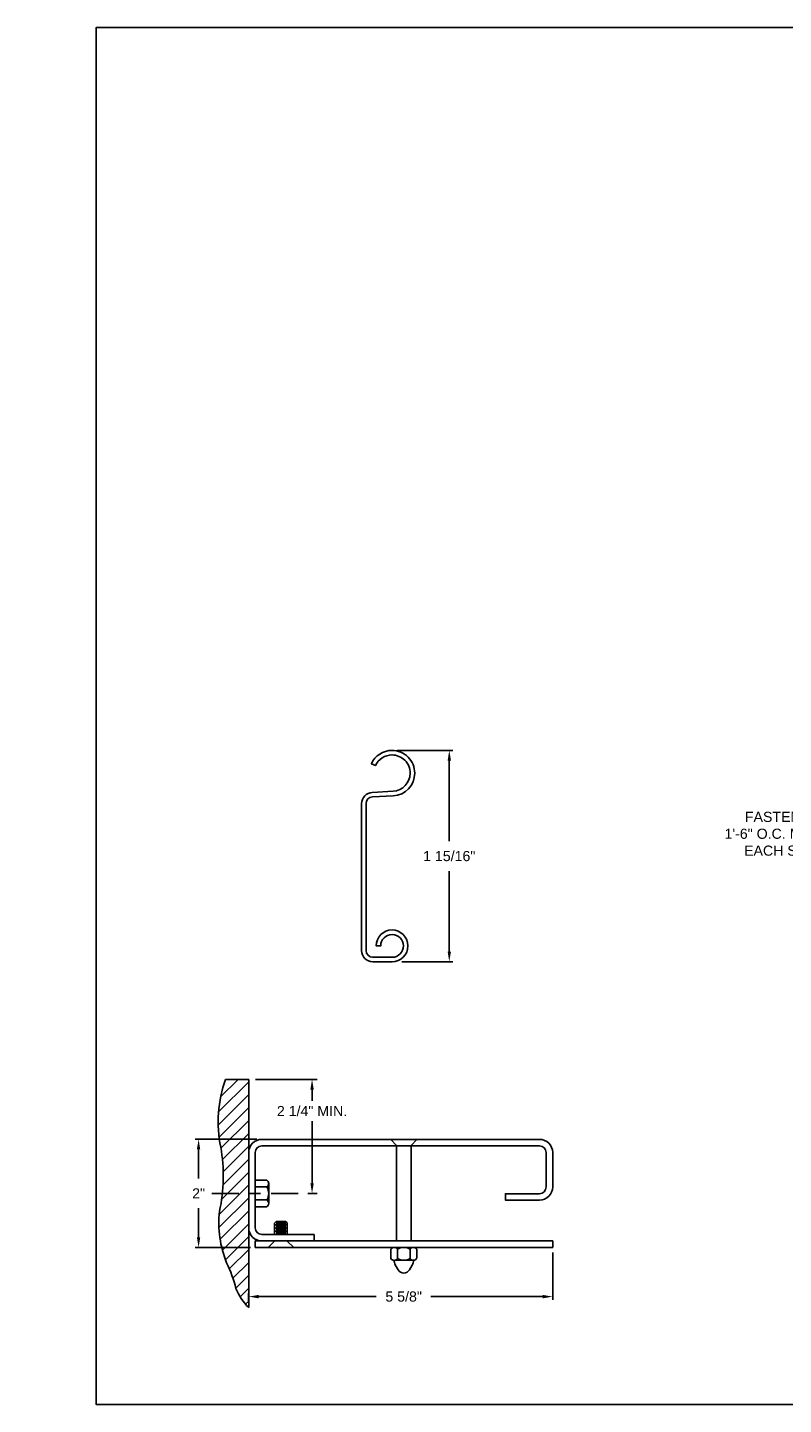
# Model space of a CAD drawing. Header units: inches. Extents: x 169.6 to 233, y 214.8 to 266.5.
# Tile 10 of 18: x 193.6 to 200.6, y 214.8 to 227.5. Entities that reach past the tile are written whole.
import ezdxf
from ezdxf import colors
from ezdxf.entities.mleader import LeaderData, LeaderLine
from ezdxf.math import Vec2, Vec3

# ---------------------------------------------------------------- set-up
doc = ezdxf.new("R2010")
doc.units = ezdxf.units.IN
doc.header["$LTSCALE"] = 0.25
doc.header["$MEASUREMENT"] = 0
doc.linetypes.add('CENTER', pattern=[2, 1.25, -0.25, 0.25, -0.25])
doc.linetypes.add('HIDDEN', pattern=[0.375, 0.25, -0.125])
for name, color, linetype in [('ANNOTATIONS', 1, 'Continuous'), ('CDX OPERATOR LH', 7, 'Continuous'), ('DETAILS', 4, 'Continuous')]:
    doc.layers.add(name, color=color, linetype=linetype)
doc.styles.add('ARIAL', font='arial.ttf', dxfattribs={"height": 0.09375})
doc.dimstyles.new('STANDARD$0', dxfattribs={"dimtxt": 0.09375, "dimasz": 0.09375, "dimexe": 0.03125, "dimexo": 0.046875, "dimgap": 0.09, "dimtad": 0, "dimtih": 1, "dimtoh": 1, "dimdec": 4, "dimzin": 0, "dimdsep": 46, "dimtxsty": 'ARIAL', "dimcen": 0.09, "dimadec": 0, "dimazin": 0, "dimtfac": 1, "dimtdec": 4, "dimtofl": 0, "dimtmove": 0, "dimatfit": 1, "dimfxl": 1, "dimtolj": 1, "dimtzin": 0, "dimarcsym": 0})

# ---------------------------------------------------------------- blocks, each defined once
blk = doc.blocks.new('*D62')
at = {"layer": 'ANNOTATIONS', "color": 0, "lineweight": -2, "transparency": 16777216}
for p, q in [((198.477, 216.164), (198.477, 215.725)), ((195.664, 215.703), (195.664, 215.787)), ((195.758, 215.756), (196.845, 215.756)), ((198.383, 215.756), (197.351, 215.756))]:
    blk.add_line(p, q, dxfattribs=at)
at = {"layer": 'ANNOTATIONS', "color": 0, "transparency": 16777216}
for points in [[(195.758, 215.772), (195.758, 215.74), (195.664, 215.756)], [(198.383, 215.772), (198.383, 215.74), (198.477, 215.756)]]:
    blk.add_solid(points, dxfattribs=at)
at = {"layer": 'defpoints', "color": 0, "transparency": 16777216}
for p in [(198.477, 216.211), (198.477, 215.756), (195.664, 215.656)]:
    blk.add_point(p, dxfattribs=at)
at = {"layer": 'ANNOTATIONS', "color": 0, "transparency": 16777216, "insert": (197.098, 215.756), "char_height": 0.0938, "attachment_point": 5, "style": 'ARIAL'}
blk.add_mtext('\\A1;5 5/8"', dxfattribs=at)
blk = doc.blocks.new('*D61')
at = {"layer": 'ANNOTATIONS', "color": 0, "lineweight": -2, "transparency": 16777216}
for p, q in [((195.74, 217.211), (195.169, 217.211)), ((195.201, 217.117), (195.201, 216.848)), ((195.201, 216.304), (195.201, 216.574)), ((195.68, 216.211), (195.169, 216.211))]:
    blk.add_line(p, q, dxfattribs=at)
at = {"layer": 'ANNOTATIONS', "color": 0, "transparency": 16777216}
for points in [[(195.185, 217.117), (195.216, 217.117), (195.201, 217.211)], [(195.185, 216.304), (195.216, 216.304), (195.201, 216.211)]]:
    blk.add_solid(points, dxfattribs=at)
at = {"layer": 'defpoints', "color": 0, "transparency": 16777216}
for p in [(195.201, 217.211), (195.787, 217.211), (195.727, 216.211)]:
    blk.add_point(p, dxfattribs=at)
at = {"layer": 'ANNOTATIONS', "color": 0, "transparency": 16777216, "insert": (195.201, 216.711), "char_height": 0.0938, "attachment_point": 5, "style": 'ARIAL'}
blk.add_mtext('\\A1;2"', dxfattribs=at)
blk = doc.blocks.new('*D80')
at = {"layer": 'ANNOTATIONS', "color": 0, "lineweight": -2, "transparency": 16777216}
for p, q in [((197.038, 220.808), (197.552, 220.808)), ((197.52, 220.714), (197.52, 219.969)), ((197.52, 218.947), (197.52, 219.692)), ((197.08, 218.853), (197.552, 218.853))]:
    blk.add_line(p, q, dxfattribs=at)
at = {"layer": 'ANNOTATIONS', "color": 0, "transparency": 16777216}
for points in [[(197.505, 220.714), (197.536, 220.714), (197.52, 220.808)], [(197.505, 218.947), (197.536, 218.947), (197.52, 218.853)]]:
    blk.add_solid(points, dxfattribs=at)
at = {"layer": 'defpoints', "color": 0, "transparency": 16777216}
for p in [(196.991, 220.808), (197.033, 218.853), (197.52, 218.853)]:
    blk.add_point(p, dxfattribs=at)
at = {"layer": 'ANNOTATIONS', "color": 0, "transparency": 16777216, "insert": (197.52, 219.83), "char_height": 0.09375, "attachment_point": 5, "style": 'ARIAL'}
blk.add_mtext('\\A1;1 15/16"', dxfattribs=at)

msp = doc.modelspace()

# ---------------------------------------------------------------- hatches: boundary and pattern name
at = {"layer": 'CDX OPERATOR LH'}
h = msp.add_hatch(dxfattribs=at)
h.set_pattern_fill('ANSI31', color=256, style=0)
h.set_pattern_definition([(45, (21.99535, -37.0293), (-0.08838835, 0.08838835), [])])
h.paths.add_polyline_path([(176.96026, 218.8575), (176.27276, 218.8575), (176.27276, 218.6203), (176.20865, 218.6203), (176.35072, 218.5734), (176.27276, 218.5734), (176.27276, 218.34188), (176.96026, 218.34188)])
h.paths.add_polyline_path([(182.58526, 218.5734), (182.50729, 218.5734), (182.64936, 218.6203), (182.58526, 218.6203), (182.58526, 218.8575), (181.89776, 218.8575), (181.89776, 218.34188), (182.58526, 218.34188)])
h.paths.add_polyline_path([(193.23756, 218.78308), (193.93506, 218.78308), (193.93506, 218.97627), (193.23756, 218.97627)], flags=9)
h.paths.add_polyline_path([(202.25173, 225.79656), (202.38596, 225.79656), (202.38596, 225.93718), (202.25173, 225.93718)], flags=9)
h.paths.add_polyline_path([(204.64016, 222.43093), (204.77478, 222.43093), (204.77478, 222.57156), (204.64016, 222.57156)], flags=9)
h.paths.add_polyline_path([(198.12421, 222.43093), (198.25882, 222.43093), (198.25882, 222.57156), (198.12421, 222.57156)], flags=9)
h.paths.add_polyline_path([(202.25173, 221.25083), (202.38596, 221.25083), (202.38596, 221.39146), (202.25173, 221.39146)], flags=9)
h.paths.add_polyline_path([(201.1058, 218.32646), (201.98971, 218.32646), (201.98971, 218.51965), (201.1058, 218.51965)], flags=9)
h.paths.add_polyline_path([(201.1599, 220.76428), (201.94187, 220.76428), (201.94187, 220.95747), (201.1599, 220.95747)], flags=9)
h.paths.add_polyline_path([(207.44079, 220.78025), (208.32451, 220.78025), (208.32451, 220.97344), (207.44079, 220.97344)], flags=9)
at = {"layer": 'DETAILS', "linetype": 'Continuous'}
h = msp.add_hatch(dxfattribs=at)
h.set_pattern_fill('ANSI31', color=256, scale=0.675, angle=270, style=0)
h.set_pattern_definition([(225, (213.31467, 209.61949), (-0.05966213, 0.05966213), [])])
h.paths.add_polyline_path([(195.4598, 216.06695, -0.05425301), (195.54626, 215.83143, 0.10706088), (195.66435, 215.65605), (195.66435, 217.76525), (195.44938, 217.76525, 0.13560133), (195.40516, 217.13744, -0.10042856), (195.39398, 216.54495, 0.12093146)])

# ---------------------------------------------------------------- linework, layer by layer
at = {"layer": 'ANNOTATIONS', "linetype": 'Continuous'}
for p, q in [((195.72685, 217.76525), (196.29735, 217.76525)), ((196.25048, 216.8044), (196.25048, 217.37816)), ((196.21015, 216.71065), (196.29735, 216.71065))]:
    msp.add_line(p, q, dxfattribs=at)
at = {"layer": 'ANNOTATIONS'}
msp.add_line((196.25048, 217.6715), (196.25048, 217.56566), dxfattribs=at)
at = {"layer": 'ANNOTATIONS', "linetype": 'CENTER', "ltscale": 0.8}
msp.add_line((195.3229, 216.71065), (196.14765, 216.71065), dxfattribs=at)
at = {"layer": 'ANNOTATIONS'}
msp.add_solid([(196.23485, 217.6715), (196.2661, 217.6715), (196.25048, 217.76525)], dxfattribs=at)
at = {"layer": 'ANNOTATIONS', "linetype": 'Continuous'}
msp.add_solid([(196.23485, 216.8044), (196.2661, 216.8044), (196.25048, 216.71065)], dxfattribs=at)
at = {"layer": 'defpoints'}
msp.add_lwpolyline([(213.72204, 214.75854), (194.25216, 214.75854), (194.25216, 227.49365), (213.72204, 227.49365)], close=True, dxfattribs=at)
at = {"layer": 'DETAILS'}
for p, q in [((196.99003, 220.80766), (196.99079, 220.80766)), ((196.99003, 220.76566), (196.99079, 220.76566)), ((195.66435, 215.65605), (195.66435, 217.76525)), ((197.03281, 216.27065), (197.03281, 217.15362)), ((197.16645, 216.27065), (197.16645, 217.15362)), ((195.91742, 216.44946), (195.90257, 216.43461)), ((195.90257, 216.33065), (195.90257, 216.43461)), ((196.02139, 216.41976), (195.90257, 216.41976)), ((196.02139, 216.39006), (195.90257, 216.39006)), ((196.00653, 216.44946), (195.91742, 216.44946)), ((196.00653, 216.43461), (195.91742, 216.43461)), ((196.00653, 216.40491), (195.91742, 216.40491)), ((196.00653, 216.37521), (195.91742, 216.37521)), ((196.00653, 216.44946), (196.02139, 216.43461)), ((196.02139, 216.33065), (196.02139, 216.43461)), ((196.02139, 216.36035), (195.90257, 216.36035)), ((196.00653, 216.3455), (195.91742, 216.3455)), ((196.27139, 216.33065), (196.27139, 216.27065))]:
    msp.add_line(p, q, dxfattribs=at)
at = {"layer": 'DETAILS', "linetype": 'Continuous'}
for p, q in [((195.66435, 217.76525), (195.44938, 217.76525)), ((195.72435, 216.83383), (195.83243, 216.83383)), ((195.83228, 216.77133), (195.72435, 216.77133)), ((195.85001, 216.80262), (195.85001, 216.61868)), ((195.83228, 216.64998), (195.72435, 216.64998)), ((195.72435, 216.58748), (195.83243, 216.58748)), ((196.98082, 216.19557), (196.98082, 216.10792)), ((197.04023, 216.10806), (197.04023, 216.19423)), ((197.15904, 216.11), (197.15904, 216.19504)), ((197.21845, 216.19363), (197.21845, 216.11204)), ((197.18942, 216.09188), (197.00638, 216.0914)), ((197.02076, 216.05067), (197.0485, 216.0025)), ((197.17705, 216.04802), (197.15073, 216.00244))]:
    msp.add_line(p, q, dxfattribs=at)
at = {"layer": 'DETAILS', "linetype": 'HIDDEN'}
for p, q in [((197.03281, 217.15362), (196.98082, 217.21065)), ((197.16645, 217.15362), (197.21845, 217.21065)), ((195.90257, 216.26768), (195.84317, 216.21065)), ((196.02139, 216.26768), (196.08079, 216.21065))]:
    msp.add_line(p, q, dxfattribs=at)
at = {"layer": 'DETAILS'}
msp.add_lwpolyline([(197.2008, 220.59766, -0.39895955), (197.00179, 220.38795), (196.80954, 220.37788, 0.39895955), (196.75079, 220.31596), (196.75079, 218.95685, 0.41421356), (196.81279, 218.89485), (196.99079, 218.89485, 2.41421356), (196.88579, 218.99985), (196.84379, 218.99985, -2.41421356), (196.99079, 218.85285), (196.81279, 218.85285, -0.41421356), (196.70879, 218.95685), (196.70879, 220.31596, -0.39895955), (196.80735, 220.41982), (196.99959, 220.42989, 0.39895955), (197.1588, 220.59766, 0.41491795), (196.9904, 220.76566, 0.29455643), (196.83761, 220.66762), (196.83729, 220.66693), (196.79908, 220.68435), (196.79939, 220.68504, -0.29428604), (196.99043, 220.80766, -0.41473176)], format="xyb", close=True, dxfattribs=at)
at = {"layer": 'DETAILS', "linetype": 'Continuous'}
msp.add_lwpolyline([(195.44938, 217.76525, 0.13560133), (195.40516, 217.13744, -0.10042856), (195.39398, 216.54495, 0.12093146), (195.4598, 216.06695, -0.05425301), (195.54626, 215.83143, 0.10706088), (195.66435, 215.65605, 12.42229362), (195.66435, 215.65605, 0.16205101)], format="xyb", dxfattribs=at)
at = {"layer": 'DETAILS'}
for points in [[(195.72435, 216.39565), (195.72435, 217.08815, -0.41421356), (195.78685, 217.15065), (198.35435, 217.15065, -0.41421356), (198.41685, 217.08815), (198.41685, 216.77065, -0.41421356), (198.35435, 216.70815), (198.03935, 216.70815), (198.03935, 216.64815), (198.35435, 216.64815, 0.41421356), (198.47685, 216.77065), (198.47685, 217.08815, 0.41421356), (198.35435, 217.21065), (195.78685, 217.21065, 0.41421356), (195.66435, 217.08815)], [(195.78685, 216.27065, -0.41421356), (195.66435, 216.39315)], [(195.72435, 216.39315, 0.41421356), (195.78685, 216.33065), (196.27139, 216.33065)]]:
    msp.add_lwpolyline(points, format="xyb", dxfattribs=at)
msp.add_lwpolyline([(195.72435, 216.27065), (198.47685, 216.27065), (198.47685, 216.21065), (195.72435, 216.21065)], close=True, dxfattribs=at)
at = {"layer": 'DETAILS', "linetype": 'Continuous'}
for centre, radius, start, end in [((195.81353, 216.80262), 0.03648, 300.936092, 58.793169), ((195.73732, 216.71065), 0.11269, 327.424664, 32.575336), ((195.81353, 216.61868), 0.03648, 301.206831, 59.063908), ((197.01007, 216.17475), 0.0359, 32.850833, 144.558993), ((197.09963, 216.09215), 0.11881, 60, 120), ((197.18828, 216.1754), 0.03525, 31.141954, 146.052996), ((197.01007, 216.12515), 0.03394, 210.490233, 332.691871), ((197.09963, 216.09215), 0.08911, 180.603848, 207.736938), ((197.09963, 216.21096), 0.11881, 240, 300), ((197.09963, 216.03274), 0.05941, 210.599928, 329.335393), ((197.18828, 216.12449), 0.03264, 206.373308, 337.572004), ((197.09963, 216.09215), 0.08911, 330.31878, 359.815958)]:
    msp.add_arc(centre, radius, start, end, dxfattribs=at)
at = {"layer": 'DETAILS', "linetype": 'ByBlock'}
msp.add_point((195.66435, 216.21065), dxfattribs=at)

# ---------------------------------------------------------------- texts
at = {"layer": 'ANNOTATIONS', "insert": (196.25048, 217.47191), "char_height": 0.09375, "attachment_point": 5, "style": 'ARIAL'}
msp.add_mtext('2 1/4" MIN.', dxfattribs=at)

# ---------------------------------------------------------------- dimensions: what is measured, and where the dimension line sits
at = {"layer": 'ANNOTATIONS'}
for base, p1, p2, text, picture, middle in [((197.52037, 218.85285), (196.9908, 220.80766), (197.03297, 218.85285), '1 15/16"', '*D80', (197.52037, 219.83026)), ((195.20073, 217.21065), (195.72685, 216.21065), (195.78685, 217.21065), '2"', '*D61', (195.20073, 216.71065))]:
    dim = msp.add_linear_dim(base=base, p1=p1, p2=p2, angle=90, text=text, dimstyle='STANDARD$0', dxfattribs=at)
    dim.commit()
    dim.dimension.update_dxf_attribs({"geometry": picture, "text_midpoint": middle, "dimtype": 160})
dim = msp.add_linear_dim(base=(198.47685, 215.75605), p1=(195.66435, 215.65605), p2=(198.47685, 216.21065), text='5 5/8"', dimstyle='STANDARD$0', dxfattribs=at)
dim.commit()
dim.dimension.update_dxf_attribs({"geometry": '*D62', "text_midpoint": (197.0979, 215.75605), "dimtype": 160})

# ---------------------------------------------------------------- leaders
ml = msp.add_multileader_mtext('Standard', dxfattribs=at)
ml.set_content('FASTENER 1\'-6" O.C. MAX EACH SIDE', color=256, style='ARIAL')
ml.set_leader_properties()
ml.build(insert=Vec2(0, 0))
ml.multileader.update_dxf_attribs({"dogleg_length": 0.36, "arrow_head_size": 0.09375})
ctx = ml.context
ctx.base_point, ctx.char_height, ctx.arrow_head_size, ctx.landing_gap_size, ctx.plane_origin = Vec3(199.99197, 220.19263), 0.09375, 0.09375, 0.09, Vec3(201.82851, 219.7594)
ctx.text_align_type = 2
notes = []
notes.append((ctx, [(0, (1, 1, 0), (201.14143, 220.19263), (-1, 0), 0.09796, [(0, [(201.55967, 220.65708)], 0, [])])]))
ctx.mtext.insert, ctx.mtext.width, ctx.mtext.alignment, ctx.mtext.flow_direction = Vec3(200.95348, 220.2403), 0.9445531, 3, 5
for ctx, leaders in notes:
    for number, flags, end, landing, length, lines in leaders:
        leader = LeaderData()
        leader.index, (leader.has_last_leader_line, leader.has_dogleg_vector, leader.attachment_direction) = number, flags
        leader.last_leader_point, leader.dogleg_vector, leader.dogleg_length = Vec3(end), Vec3(landing), length
        for number, points, colour, breaks in lines:
            line = LeaderLine()
            line.index, line.vertices, line.color, line.breaks = number, Vec3.list(points), colors.encode_raw_color(colour), breaks
            leader.lines.append(line)
        ctx.leaders.append(leader)

doc.saveas('drawing.dxf')
